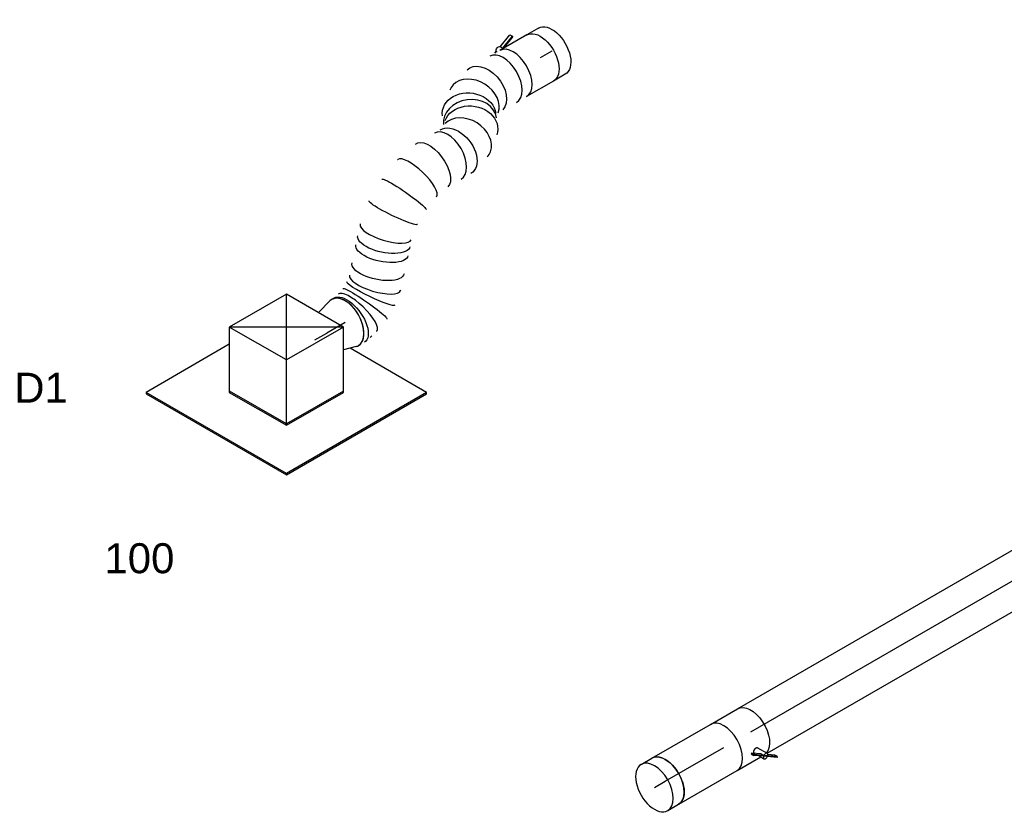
# Model space of a CAD drawing. Extents: x -132501 to 411300, y -42818 to 427495.
# Tile 111 of 256: x -13446 to -10493, y 66775 to 69170. Entities that reach past the tile are written whole.
import ezdxf
from ezdxf.enums import TextEntityAlignment as Align

# ---------------------------------------------------------------- set-up
doc = ezdxf.new("R2010")
doc.units = 0
doc.header["$LTSCALE"] = 50
doc.linetypes.add('CENTER2', pattern=[28.575, 19.05, -3.175, 3.175, -3.175])
doc.layers.get('0').update_dxf_attribs({"linetype": 'CONTINUOUS'})
for name, color, linetype in [('WL570---_RETOUR', 112, 'CONTINUOUS'), ('WL570---_RETOUR_HL', 8, 'CONTINUOUS'), ('WL570---_TOEVOER', 3, 'CONTINUOUS'), ('WL570---_TOEVOER_HL', 8, 'CONTINUOUS'), ('WL570---_TOEVOER_RST', 2, 'CONTINUOUS'), ('WL570---_TOEVOER_RST_HL', 1, 'CONTINUOUS'), ('WM570---_RETOUR_PR', 1, 'CONTINUOUS'), ('WM570---_TOEVOER_PR', 1, 'CONTINUOUS'), ('WM570---_TOEVOER_RST_PR', 1, 'CONTINUOUS')]:
    doc.layers.add(name, color=color, linetype=linetype)
doc.styles.add('BURO-018', font='ARIAL.TTF', dxfattribs={"height": 63})

# ---------------------------------------------------------------- blocks, each defined once
blk = doc.blocks.new('*U1917')
at = {"color": 0, "ltscale": 10}
for p, q in [((-99.2, 170.4, -3678.9), (-197.2, 0.7, -3678.9)), ((98.4, 170.4, -3678.9), (-99.2, 170.4, -3678.9)), ((-0.4, -0.7, -3678.9), (-99.2, 170.4, -3678.9)), ((197.2, -0.7, -3678.9), (-99.2, 170.4, -3678.9)), ((-0.4, -0.7, -3678.9), (98.4, 170.4, -3678.9)), ((197.2, -0.7, -3678.9), (98.4, 170.4, -3678.9)), ((-413.4, 125.5, -3678.9), (-415.4, 122, -3678.9)), ((-415.4, 122, -3678.9), (-172.5, -298.8, -3678.9)), ((-125.1, 125.5, -3678.9), (-413.4, 125.5, -3678.9)), ((-170.4, -295.2, -3678.9), (-413.4, 125.5, -3678.9)), ((-197.2, 0.7, -3678.9), (-98.4, -170.4, -3678.9)), ((-96.3, -166.9, -3678.9), (-195.1, 4.2, -3678.9)), ((-98.4, -170.4, -3678.9), (-0.4, -0.7, -3678.9)), ((197.2, -0.7, -3678.9), (-0.4, -0.7, -3678.9)), ((99.2, -170.4, -3678.9), (197.2, -0.7, -3678.9)), ((315.4, -295.2, -3678.9), (182.7, -65.4, -3678.9)), ((-98.4, -170.4, -3678.9), (99.2, -170.4, -3678.9)), ((101.2, -166.9, -3678.9), (-96.3, -166.9, -3678.9)), ((-172.5, -298.8, -3678.9), (-170.4, -295.2, -3678.9)), ((315.4, -295.2, -3678.9), (-170.4, -295.2, -3678.9)), ((313.3, -298.8, -3678.9), (315.4, -295.2, -3678.9)), ((-172.5, -298.8, -3678.9), (313.3, -298.8, -3678.9))]:
    blk.add_line(p, q, dxfattribs=at)
at = {"layer": 'WL570---_TOEVOER_RST_HL', "linetype": 'CENTER2'}
blk.add_circle((0, 0, -3678.9), 0.075, dxfattribs=at)
at = {"layer": 'WL570---_TOEVOER_RST', "color": 1, "style": 'BURO-018'}
for tag in ['MC', 'Q']:
    blk.add_attdef(tag, text='', height=90, dxfattribs=at).set_placement((0, 0), align=Align.MIDDLE)
at = {"layer": 'WM570---_TOEVOER_RST_PR', "color": 1, "style": 'BURO-018'}
blk.add_attdef('POSNR', text='', height=90, dxfattribs=at).set_placement((0, 0), align=Align.MIDDLE)
blk = doc.blocks.new('*U1994')
at = {"color": 0, "ltscale": 10}
for p, q in [((0, 80, -6281.2), (37.7, 80, -6281.2)), ((0, -80, -6281.2), (37.7, -80, -6281.2))]:
    blk.add_line(p, q, dxfattribs=at)
for start_param, end_param in [(0, 3.141593), (3.141593, 6.283185)]:
    blk.add_ellipse((0, 0, -6281.2), major_axis=(0, 80), ratio=0.57735, start_param=start_param, end_param=end_param, dxfattribs=at)
at = {"color": 0, "ltscale": 10, "extrusion": (-8.43346e-18, -1.23328e-16, -1)}
blk.add_ellipse((37.7, 0, -6281.2), major_axis=(0, 80), ratio=0.57735, start_param=0, end_param=3.141593, dxfattribs=at)
at = {"layer": 'WL570---_RETOUR_HL', "linetype": 'CENTER2'}
blk.add_line((0, 0, -6281.2), (37.7, 0, -6281.2), dxfattribs=at)
at = {"layer": 'WM570---_RETOUR_PR', "color": 1, "style": 'BURO-018'}
blk.add_attdef('POSNR', text='', height=90, dxfattribs=at).set_placement((0, 0), align=Align.MIDDLE)
blk = doc.blocks.new('*U1995')
at = {"color": 0, "ltscale": 10}
for p, q in [((0, 80, -6254.6), (202.5, 80, -6254.6)), ((0, -80, -6254.6), (202.5, -80, -6254.6))]:
    blk.add_line(p, q, dxfattribs=at)
blk.add_ellipse((0, 0, -6254.6), major_axis=(0, 80), ratio=0.57735, start_param=3.141593, end_param=6.283185, dxfattribs=at)
at = {"layer": 'WL570---_RETOUR_HL', "linetype": 'CENTER2'}
blk.add_line((0, 0, -6254.6), (202.5, 0, -6254.6), dxfattribs=at)
at = {"layer": 'WM570---_RETOUR_PR', "color": 1, "style": 'BURO-018'}
blk.add_attdef('POSNR', text='', height=90, dxfattribs=at).set_placement((0, 0), align=Align.MIDDLE)
blk = doc.blocks.new('*U1996')
at = {"color": 2, "ltscale": 10}
for p, q in [((-46.7, 80, -6078.3), (46.7, 80, -6078.3)), ((16.9, -56.3, -6078.3), (14.8, -57.9, -6078.3)), ((14.8, -57.9, -6078.3), (19.2, -65.4, -6078.3)), ((40.9, -73.2, -6078.3), (16.9, -56.3, -6078.3)), ((21.2, -63.8, -6078.3), (16.9, -56.3, -6078.3)), ((40.8, -51.6, -6078.3), (57.3, -80.1, -6078.3)), ((-46.7, -80, -6078.3), (35.2, -80, -6078.3)), ((19.2, -65.4, -6078.3), (21.2, -63.8, -6078.3)), ((43.2, -82.3, -6078.3), (19.2, -65.4, -6078.3)), ((44.8, -80.3, -6078.3), (21.2, -63.8, -6078.3)), ((24, -60.7, -6078.3), (24.6, -61.7, -6078.3)), ((31.9, -74.4, -6078.3), (35.2, -80, -6078.3)), ((35.2, -80, -6078.3), (40.7, -89.6, -6078.3)), ((40.9, -73.2, -6078.3), (45.3, -80.7, -6078.3)), ((43.2, -82.3, -6078.3), (45.3, -80.7, -6078.3)), ((76.8, -105.9, -6078.3), (43.2, -82.3, -6078.3)), ((45.3, -80.7, -6078.3), (44.8, -80.3, -6078.3)), ((78.8, -104.3, -6078.3), (45.3, -80.7, -6078.3)), ((74.4, -96.7, -6078.3), (57, -84.5, -6078.3)), ((78.8, -104.3, -6078.3), (74.4, -96.7, -6078.3)), ((76.8, -105.9, -6078.3), (78.8, -104.3, -6078.3))]:
    blk.add_line(p, q, dxfattribs=at)
for centre, major_axis, start_param, end_param in [((-46.7, 0, -6078.3), (0, 80), 3.141593, 6.283185), ((49, -84.9, -6078.3), (-8.26, -4.77), 3.141593, 6.283185), ((49, -84.9, -6078.3), (-8.26, -4.77), 0, 3.141593)]:
    blk.add_ellipse(centre, major_axis=major_axis, ratio=0.57735, start_param=start_param, end_param=end_param, dxfattribs=at)
at = {"color": 2, "ltscale": 10, "extrusion": (0, 0, -1)}
blk.add_ellipse((46.7, 0, -6078.3), major_axis=(0, 80), ratio=0.57735, start_param=0, end_param=2.934912, dxfattribs=at)
at = {"color": 2, "ltscale": 10}
blk.add_spline([(24.1, -60.7, -6078.3), (23.9, -60.2, -6078.3), (23.9, -59.6, -6078.3), (23.9, -59, -6078.3), (24.1, -58.4, -6078.3), (24.3, -57.7, -6078.3), (24.6, -57.1, -6078.3), (25, -56.4, -6078.3), (25.4, -55.7, -6078.3), (25.9, -55, -6078.3), (26.5, -54.3, -6078.3), (27.2, -53.7, -6078.3), (27.9, -53, -6078.3), (28.6, -52.4, -6078.3), (29.4, -51.9, -6078.3), (30.2, -51.3, -6078.3), (31, -50.9, -6078.3), (31.9, -50.5, -6078.3), (32.8, -50.1, -6078.3), (33.6, -49.8, -6078.3), (34.5, -49.6, -6078.3), (35.3, -49.5, -6078.3), (36.1, -49.4, -6078.3), (36.9, -49.4, -6078.3), (37.6, -49.5, -6078.3), (38.3, -49.7, -6078.3), (39, -50, -6078.3), (39.5, -50.3, -6078.3), (40, -50.7, -6078.3), (40.5, -51.1, -6078.3), (40.8, -51.6, -6078.3)], degree=3, dxfattribs=at)
at = {"layer": 'WL570---_RETOUR', "color": 1, "style": 'BURO-018'}
blk.add_attdef('I', text='', height=90, dxfattribs=at).set_placement((0, 0), align=Align.MIDDLE)
at = {"layer": 'WM570---_RETOUR_PR', "color": 1, "style": 'BURO-018'}
blk.add_attdef('POSNR', text='', height=90, dxfattribs=at).set_placement((0, 0), align=Align.MIDDLE)
blk = doc.blocks.new('*U1997')
at = {"color": 0, "ltscale": 10}
for p, q in [((0, 80, -6045.3), (1331.7, 80, -6045.3)), ((10.5, -80, -6045.3), (1331.7, -80, -6045.3))]:
    blk.add_line(p, q, dxfattribs=at)
at = {"color": 0, "ltscale": 10, "extrusion": (-6.93889e-17, -2.4037e-17, -1)}
blk.add_ellipse((1331.7, 0, -6045.3), major_axis=(0, 80), ratio=0.57735, start_param=0, end_param=3.141593, dxfattribs=at)
at = {"layer": 'WL570---_RETOUR_HL', "linetype": 'CENTER2'}
blk.add_line((0, 0, -6045.3), (1331.7, 0, -6045.3), dxfattribs=at)
at = {"layer": 'WM570---_RETOUR_PR', "color": 1, "style": 'BURO-018'}
blk.add_attdef('POSNR', text='', height=90, dxfattribs=at).set_placement((0, 0), align=Align.MIDDLE)
blk = doc.blocks.new('*U2018')
at = {"color": 0, "ltscale": 10}
for p, q in [((0, 80, -3080.5), (40.8, 80, -3080.5)), ((0, -80, -3080.5), (40.8, -80, -3080.5))]:
    blk.add_line(p, q, dxfattribs=at)
at = {"color": 0, "ltscale": 10, "extrusion": (4.80741e-17, -2.77556e-17, -1)}
blk.add_ellipse((0, 0, -3080.5), major_axis=(0, -80), ratio=0.57735, start_param=0, end_param=3.141593, dxfattribs=at)
at = {"layer": 'WL570---_TOEVOER_HL', "linetype": 'CENTER2'}
blk.add_line((0, 0, -3080.5), (40.8, 0, -3080.5), dxfattribs=at)
at = {"layer": 'WM570---_TOEVOER_PR', "color": 1, "style": 'BURO-018'}
blk.add_attdef('POSNR', text='', height=90, dxfattribs=at).set_placement((0, 0), align=Align.MIDDLE)
blk = doc.blocks.new('*U2019')
at = {"color": 0, "ltscale": 10}
for p, q in [((7.3, 79, -3541.9), (45.4, 68.4, -3541.9)), ((7.3, -79, -3541.9), (54.5, -65.9, -3541.9))]:
    blk.add_line(p, q, dxfattribs=at)
at = {"color": 0, "ltscale": 10, "extrusion": (4.90704e-17, 1.63965e-16, -1)}
blk.add_ellipse((-40.8, 0, -3541.9), major_axis=(0, -76), ratio=0.57735, start_param=2.950754, end_param=3.099388, dxfattribs=at)
blk.add_ellipse((-40.8, 0, -3541.9), major_axis=(0, -76), ratio=0.57735, start_param=2.950754, end_param=3.099388, dxfattribs=at)
at = {"color": 0, "ltscale": 10}
blk.add_ellipse((0, 0, -3541.9), major_axis=(0, -80), ratio=0.57735, start_param=2.982623, end_param=6.442155, dxfattribs=at)
at = {"layer": 'WL570---_TOEVOER_RST_HL', "linetype": 'CENTER2'}
for p in [(0, 0, -3541.9), (104.7, 0, -3541.9)]:
    blk.add_line(p, (63.8, 0, -3541.9), dxfattribs=at)
blk.add_circle((0, 0, -3541.9), 0.075, dxfattribs=at)
at = {"layer": 'WM570---_TOEVOER_RST_PR', "color": 1, "style": 'BURO-018'}
blk.add_attdef('POSNR', text='', height=90, dxfattribs=at).set_placement((0, 0), align=Align.MIDDLE)
blk = doc.blocks.new('*U2020')
at = {"color": 2, "ltscale": 10}
for p, q in [((-46.7, 80, -3142.4), (46.7, 80, -3142.4)), ((-46.7, -80, -3142.4), (35.2, -80, -3142.4)), ((-7.6, -96.7, -3142.4), (35.2, -80.1, -3142.4)), ((36, -81.5, -3142.4), (-7.5, -98.4, -3142.4)), ((35.2, -80, -3142.4), (40.7, -89.6, -3142.4)), ((35.2, -80, -3142.4), (46.7, -80, -3142.4)), ((56.3, -80, -3142.4), (57.7, -82.3, -3142.4)), ((63.7, -80, -3142.4), (57.7, -82.3, -3142.4)), ((-7.5, -98.4, -3142.4), (-7.6, -96.7, -3142.4)), ((-3.1, -105.9, -3142.4), (-7.5, -98.4, -3142.4)), ((40.4, -89, -3142.4), (-3.1, -105.9, -3142.4))]:
    blk.add_line(p, q, dxfattribs=at)
at = {"color": 2, "ltscale": 10, "extrusion": (2.03185e-17, -7.58296e-17, -1)}
for centre, major_axis, start_param in [((-46.7, 0, -3142.4), (0, -80), 0), ((49, -84.9, -3142.4), (8.26, 4.77), 0.401996)]:
    blk.add_ellipse(centre, major_axis=major_axis, ratio=0.57735, start_param=start_param, end_param=3.141593, dxfattribs=at)
at = {"color": 2, "ltscale": 10}
blk.add_ellipse((46.7, 0, -3142.4), major_axis=(0, -80), ratio=0.57735, start_param=3.141593, end_param=6.283185, dxfattribs=at)
at = {"layer": 'WL570---_TOEVOER', "color": 1, "style": 'BURO-018'}
blk.add_attdef('I', text='', height=90, dxfattribs=at).set_placement((0, 0), align=Align.MIDDLE)
at = {"layer": 'WM570---_TOEVOER_PR', "color": 1, "style": 'BURO-018'}
blk.add_attdef('POSNR', text='', height=90, dxfattribs=at).set_placement((0, 0), align=Align.MIDDLE)
blk = doc.blocks.new('*U2021')
at = {"color": 0, "ltscale": 10}
for p, q in [((741.5, 465.2, -3175.4), (740.3, 464.8, -3175.4)), ((617.9, 395, -3175.4), (616.9, 394, -3175.4)), ((622.8, 161.2, -3175.4), (623.9, 162.2, -3175.4)), ((428.6, 50.7, -3175.4), (429.8, 51, -3175.4))]:
    blk.add_line(p, q, dxfattribs=at)
at = {"color": 0, "ltscale": 10, "extrusion": (4.80741e-17, -2.77556e-17, -1)}
for centre, major_axis, ratio, start_param, end_param in [((795.3, 394.5, -3175.4), (-8, 79.9), 0.496364, 3.191361, 6.332954), ((730.7, 375.5, -3175.4), (34.4, -72.5), 0.100489, 0.007658, 3.149251), ((699.7, 357.8, -3175.4), (-45, 66.4), 0.115438, 6.274359, 9.415951), ((643.1, 303.4, -3175.4), (-59.5, 53.4), 0.418713, 0, 3.141593), ((606.1, 262.2, -3175.4), (-59.5, 53.4), 0.418713, 0, 3.141593), ((587.6, 241.6, -3175.4), (-59.5, 53.4), 0.418713, 0, 3.141593), ((519.9, 181.6, -3175.4), (45, -66.4), 0.115438, 3.150419, 6.292012), ((464.8, 150.1, -3175.4), (-34.4, 72.5), 0.100489, 3.133934, 6.275527), ((266.8, 116.4, -3175.4), (-11.7, 79.6), 0.652862, 3.237209, 6.378802), ((349.9, 116.4, -3175.4), (8, -79.9), 0.496364, 6.233417, 9.375009), ((191.1, 77.2, -3175.4), (-65.1, 47.9), 0.80641, 3.339305, 6.480898), ((97.5, 0, -3175.4), (11.7, -79.6), 0.652862, 6.187569, 9.329161), ((176, 40.6, -3175.4), (65.1, -47.9), 0.80641, 6.085473, 9.227066)]:
    blk.add_ellipse(centre, major_axis=major_axis, ratio=ratio, start_param=start_param, end_param=end_param, dxfattribs=at)
at = {"color": 0, "ltscale": 10}
for centre, major_axis, ratio, start_param, end_param in [((809.9, 394.5, -3175.4), (0, -80), 0.57735, 3.141593, 6.283185), ((809.9, 394.5, -3175.4), (0, -80), 0.57735, 2.982623, 3.141593), ((763.3, 388, -3175.4), (-22.4, 77.1), 0.309344, 0.025817, 3.115775), ((672.4, 336.1, -3175.4), (-55, 58.4), 0.32324, 3.168836, 6.255942), ((809.9, 394.5, -3175.4), (0, -80), 0.57735, 0, 0.158969), ((568.4, 220.1, -3175.4), (55, -58.4), 0.32324, 0.027243, 3.114349), ((222.1, 102.9, -3175.4), (38.1, -71.1), 0.760825, 2.988316, 3.294869), ((294.1, 116.4, -3175.4), (0, -80), 0.57735, 3.141593, 6.283185), ((406.8, 127.9, -3175.4), (22.4, -77.1), 0.309344, 3.16741, 6.257368), ((222.1, 102.9, -3175.4), (38.1, -71.1), 0.760825, 3.294869, 6.129909), ((183.7, 59.2, -3175.4), (73.9, -30.5), 0.814102, 3.141593, 6.276476), ((0, 0, -3175.4), (0, -80), 0.57735, 3.141593, 6.283185), ((34.6, 0, -3175.4), (0, -80), 0.57735, 3.141593, 6.283185), ((143.8, 13.9, -3175.4), (-38.1, 71.1), 0.760825, 0.153277, 2.988316), ((143.8, 13.9, -3175.4), (-38.1, 71.1), 0.760825, 2.988316, 3.294869)]:
    blk.add_ellipse(centre, major_axis=major_axis, ratio=ratio, start_param=start_param, end_param=end_param, dxfattribs=at)
at = {"layer": 'WM570---_TOEVOER_PR', "color": 1, "style": 'BURO-018'}
blk.add_attdef('POSNR', text='', height=90, dxfattribs=at).set_placement((0, 0), align=Align.MIDDLE)

msp = doc.modelspace()

# ---------------------------------------------------------------- block references
at = {"layer": 'WL570---_RETOUR', "rotation": 30.00000000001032}
for name, p in [('*U1997', (-11253.3726, 67034.0964, 6045.2916)), ('*U1996', (-11293.8545, 67010.7242, 6078.3449)), ('*U1995', (-11509.6709, 66886.1225, 6254.5583)), ('*U1994', (-11542.3393, 66867.2614, 6281.2319))]:
    msp.add_blockref(name, p, dxfattribs=at)
at = {"layer": 'WL570---_TOEVOER', "rotation": 210.0000000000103}
for name, p in [('*U2020', (-11925.5125, 69031.6502, 3142.3817)), ('*U2018', (-11849.6947, 69075.4236, 3080.4767)), ('*U2021', (-11965.9943, 69008.278, 3175.435))]:
    msp.add_blockref(name, p, dxfattribs=at)
at = {"layer": 'WL570---_TOEVOER_RST'}
ref = msp.add_blockref('*U1917', (-12646.351, 68150.1582, 3678.8587), dxfattribs=dict(at, rotation=30.00000000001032))
ref.add_attrib('Q', '100', dxfattribs={"color": 1, "height": 90, "style": 'BURO-018'}).set_placement((-13087.0938, 67554.8079), align=Align.MIDDLE)
ref.add_attrib('MC', 'D1', dxfattribs={"color": 1, "height": 90, "style": 'BURO-018'}).set_placement((-13382.3109, 68066.1389), align=Align.MIDDLE)
at = {"layer": 'WL570---_TOEVOER_RST', "rotation": 210.0000000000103}
msp.add_blockref('*U2019', (-12470.1612, 68261.6794, 3541.9286), dxfattribs=at)

doc.saveas('drawing.dxf')
